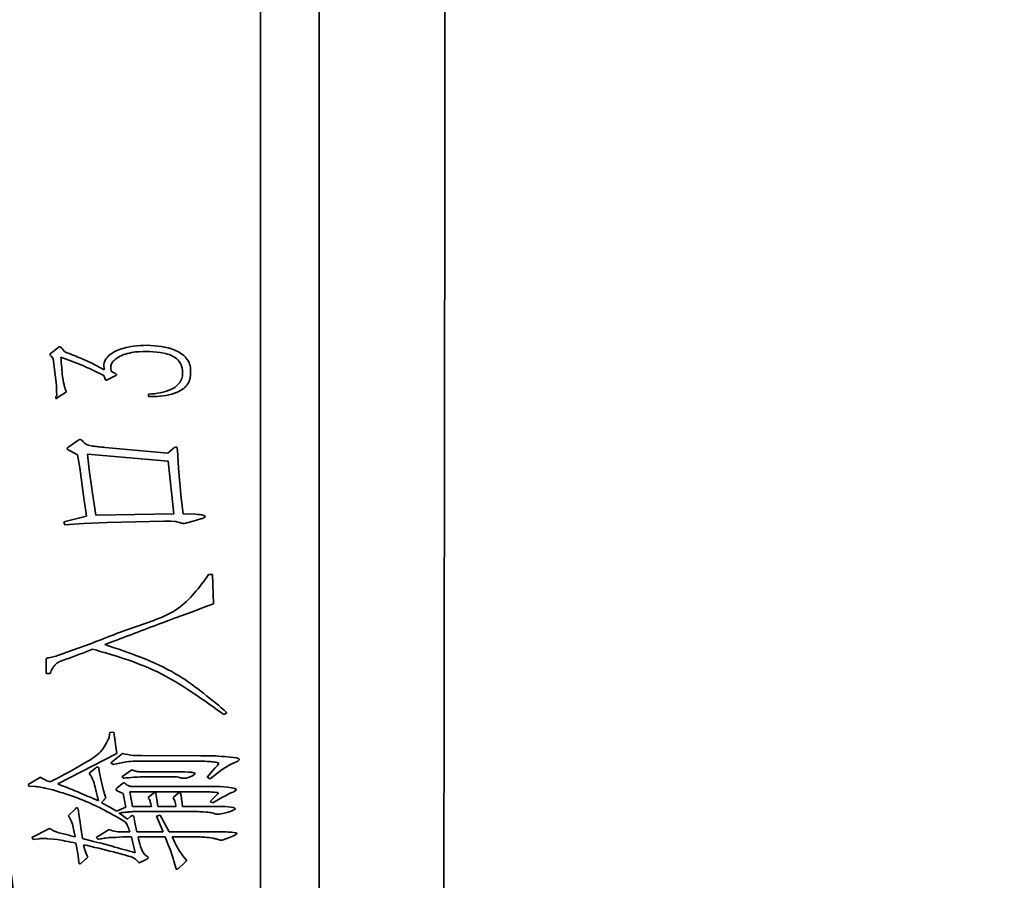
# Model space of a CAD drawing. Header units: millimetres. Extents: x 0 to 297, y 0 to 210.
# Tile 44 of 61: x 250.301 to 251.141, y 125.936 to 126.67. Entities that reach past the tile are written whole.
import ezdxf

# ---------------------------------------------------------------- set-up
doc = ezdxf.new("R2010")
doc.units = ezdxf.units.MM
doc.layers.add('尺寸线', color=6, linetype='Continuous')
doc.styles.add('SLDTEXTSTYLE1', font='TXT', dxfattribs={"width": 0.7})
doc.dimstyles.new('SLDDIMSTYLE5', dxfattribs={"dimtxt": 3.5, "dimasz": 2, "dimexe": 0, "dimexo": 0.0625, "dimgap": 0.875, "dimtad": 0, "dimtih": 1, "dimtoh": 1, "dimlfac": 20, "dimrnd": 1e-09, "dimzin": 12, "dimdsep": 46, "dimtxsty": 'SLDTEXTSTYLE1', "dimsah": 1, "dimcen": 0, "dimadec": 0, "dimazin": 3, "dimtfac": 1, "dimtmove": 0, "dimatfit": 3, "dimfxl": 1, "dimfrac": 2, "dimtolj": 1, "dimtzin": 12, "dimarcsym": 0})

# ---------------------------------------------------------------- blocks, each defined once
blk = doc.blocks.new('_D_17')
at = {"layer": '尺寸线', "transparency": 16777216}
for p, q in [((250.43901, 167.65042), (251.80134, 170.15232)), ((251.80134, 170.15232), (265.40599, 170.15232)), ((206.44314, 86.85213), (250.43901, 167.65042)), ((206.44314, 86.85213), (205.2476, 84.65653))]:
    blk.add_line(p, q, dxfattribs=at)
for points in [[(250.43901, 167.65042), (251.70283, 169.23953), (251.08806, 169.57428)], [(206.44314, 86.85213), (205.17932, 85.26302), (205.79409, 84.92827)]]:
    blk.add_solid(points, dxfattribs=at)
at = {"layer": '尺寸线', "transparency": 16777216, "char_height": 3.5, "attachment_point": 1, "style": 'SLDTEXTSTYLE1'}
for s, insert in [('%%c', (253.38884, 174.66406)), ('1840', (257.25877, 174.66406))]:
    blk.add_mtext(s, dxfattribs=dict(at, insert=insert))
blk = doc.blocks.new('_D_18')
at = {"layer": '尺寸线', "transparency": 16777216}
for p, q in [((242.91464, 135.68209), (247.88926, 138.57979)), ((247.88926, 138.57979), (259.45711, 138.57979)), ((213.96752, 118.82047), (242.91464, 135.68209)), ((213.96752, 118.82047), (211.80728, 117.56214))]:
    blk.add_line(p, q, dxfattribs=at)
for points in [[(242.91464, 135.68209), (244.81899, 136.38632), (244.46666, 136.99118)], [(213.96752, 118.82047), (212.06316, 118.11624), (212.4155, 117.51137)]]:
    blk.add_solid(points, dxfattribs=at)
at = {"layer": '尺寸线', "transparency": 16777216, "char_height": 3.5, "attachment_point": 1, "style": 'SLDTEXTSTYLE1'}
for s, insert in [('%%c', (249.47676, 143.09153)), ('670', (253.34669, 143.09153))]:
    blk.add_mtext(s, dxfattribs=dict(at, insert=insert))

msp = doc.modelspace()

# ---------------------------------------------------------------- linework, layer by layer
at = {"color": 7, "linetype": 'Continuous', "lineweight": 35}
for p, q in [((250.506348, 125.5012766), (250.506348, 129.0012766)), ((250.329114, 126.3868601), (250.3335468, 126.3903899)), ((250.337405, 126.3890765), (250.3390742, 126.3870516)), ((250.3278005, 126.383166), (250.3263229, 126.3846436)), ((250.3294697, 126.3813327), (250.3278005, 126.383166)), ((250.3322334, 126.3580465), (250.3294697, 126.3813327)), ((250.3518255, 126.3763526), (250.336119, 126.382263)), ((250.3625245, 126.3770914), (250.3730594, 126.3715366)), ((250.3786142, 126.3732058), (250.3789699, 126.3702506)), ((250.337405, 126.3661734), (250.3383354, 126.360646)), ((250.3736067, 126.3643401), (250.3727037, 126.3667481)), ((250.3741813, 126.3628625), (250.3736067, 126.3643401)), ((250.3817336, 126.3661734), (250.3760146, 126.3632182)), ((250.3789699, 126.3702506), (250.3813778, 126.3689645)), ((250.3324249, 126.3521361), (250.3322334, 126.3580465)), ((250.3407434, 126.3527107), (250.3339025, 126.3480863)), ((250.3400045, 126.354544), (250.3407434, 126.3527107)), ((250.4109302, 126.3486336), (250.4109302, 126.3506584)), ((250.4181267, 126.3488251), (250.4109302, 126.3486336)), ((250.3427682, 126.3058647), (250.3505394, 126.3112279)), ((250.3739898, 126.3053175), (250.4273755, 126.30031)), ((250.3503479, 126.2990239), (250.3433155, 126.3027179)), ((250.3521812, 126.2879418), (250.3503479, 126.2990239)), ((250.3588305, 126.2995712), (250.3603081, 126.2861084)), ((250.4277313, 126.2936607), (250.3588305, 126.2995712)), ((250.4273755, 126.30031), (250.4319726, 126.3043871)), ((250.4355024, 126.3032652), (250.4364054, 126.2877502)), ((250.3555195, 126.2642999), (250.3521812, 126.2879418)), ((250.4325472, 126.2485934), (250.4277313, 126.2936607)), ((250.3603081, 126.2861084), (250.3630992, 126.2663248)), ((250.4364054, 126.2877502), (250.4388134, 126.2618919)), ((250.3579275, 126.2465685), (250.3555195, 126.2642999)), ((250.3630992, 126.2663248), (250.3658629, 126.2474988)), ((250.4388134, 126.2618919), (250.440291, 126.2485934)), ((250.3387185, 126.2419441), (250.3579275, 126.2465685)), ((250.3658629, 126.2474988), (250.4325472, 126.2485934)), ((250.440291, 126.2485934), (250.4510174, 126.2482376)), ((250.3394573, 126.2393719), (250.3387185, 126.2419441)), ((250.355328, 126.2404665), (250.3394573, 126.2393719)), ((250.3754674, 126.2413968), (250.355328, 126.2404665)), ((250.4238457, 126.2423272), (250.3754674, 126.2413968)), ((250.4269925, 126.2425187), (250.4238457, 126.2423272)), ((250.4299477, 126.2423272), (250.4269925, 126.2425187)), ((250.4334502, 126.2421356), (250.4299477, 126.2423272)), ((250.4510174, 126.2428744), (250.4447239, 126.2412053)), ((250.4561891, 126.2445436), (250.4510174, 126.2428744)), ((250.4620996, 126.1967673), (250.4654105, 126.1969588)), ((250.4654105, 126.1969588), (250.4663409, 126.1718393)), ((250.3235592, 126.1125431), (250.3235592, 126.1221476)), ((250.3268975, 126.1125431), (250.3235592, 126.1125431)), ((250.4752066, 126.0774633), (250.4729902, 126.0789409)), ((250.4776145, 126.0787494), (250.4752066, 126.0774633)), ((250.4753981, 126.0811574), (250.4776145, 126.0787494)), ((250.3774923, 126.0605528), (250.3778753, 126.0621946)), ((250.3778753, 126.0621946), (250.3811863, 126.0623861)), ((250.3811863, 126.0623861), (250.38395, 126.0441075)), ((250.3771365, 126.0575976), (250.3774923, 126.0605528)), ((250.3787783, 126.0361721), (250.3887659, 126.044299)), ((250.38395, 126.0441075), (250.3333553, 126.0182492)), ((250.380639, 126.0346945), (250.3787783, 126.0361721)), ((250.4052113, 126.0424383), (250.4556145, 126.0422468)), ((250.4574752, 126.0376497), (250.4068531, 126.0376497)), ((250.4556145, 126.0422468), (250.4656021, 126.0422468)), ((250.4850026, 126.0367194), (250.4820474, 126.0354333)), ((250.3603081, 126.0273064), (250.3654798, 126.0315477)), ((250.368435, 126.0311646), (250.3691738, 126.0263761)), ((250.3882187, 126.0243512), (250.3965097, 126.0302616)), ((250.4131466, 126.0285925), (250.4414129, 126.0285925)), ((250.4414129, 126.0285925), (250.4445323, 126.0282094)), ((250.4445323, 126.0282094), (250.4471318, 126.0282094)), ((250.4607861, 126.0239681), (250.4674354, 126.0315477)), ((250.4726071, 126.029687), (250.4633856, 126.022682)), ((250.4753981, 126.0315477), (250.4726071, 126.029687)), ((250.4779703, 126.0332169), (250.4753981, 126.0315477)), ((250.4796394, 126.0341199), (250.4779703, 126.0332169)), ((250.4820474, 126.0354333), (250.4796394, 126.0341199)), ((250.3080442, 126.0177019), (250.3187706, 126.0239681)), ((250.3691738, 126.0263761), (250.3701042, 126.0222989)), ((250.3701042, 126.0222989), (250.3723206, 126.0126944)), ((250.3896963, 126.0230377), (250.3882187, 126.0243512)), ((250.430878, 126.0243512), (250.409261, 126.0243512)), ((250.4447239, 126.0237765), (250.4432463, 126.0230377)), ((250.446393, 126.0243512), (250.4447239, 126.0237765)), ((250.4484179, 126.0252542), (250.446393, 126.0243512)), ((250.4495398, 126.025993), (250.4484179, 126.0252542)), ((250.4633856, 126.022682), (250.4607861, 126.0239681)), ((250.3091661, 126.0160327), (250.3080442, 126.0177019)), ((250.3124771, 126.0162243), (250.3091661, 126.0160327)), ((250.3292781, 126.0130775), (250.3237508, 126.0143636)), ((250.3673405, 126.0069755), (250.3653156, 126.0154855)), ((250.3723206, 126.0126944), (250.3734425, 126.0090004)), ((250.3837858, 126.0145551), (250.3887659, 126.0186049)), ((250.3893132, 126.0101223), (250.3841415, 126.0123387)), ((250.3950321, 126.0115999), (250.3972486, 125.9990401)), ((250.4578309, 126.0114083), (250.3950321, 126.0115999)), ((250.3957709, 126.0160327), (250.4547115, 126.0160327)), ((250.4820474, 126.0108611), (250.479831, 126.0099307)), ((250.3680793, 126.0036645), (250.3673405, 126.0069755)), ((250.3725121, 126.0042118), (250.3706514, 126.0023511)), ((250.3734425, 126.0090004), (250.3743455, 126.0062367)), ((250.3915296, 125.9984929), (250.3893132, 126.0101223)), ((250.4105471, 126.0066198), (250.41498, 126.010478)), ((250.4171964, 126.0099307), (250.4179352, 126.0049506)), ((250.4179352, 126.0049506), (250.4188656, 125.9990401)), ((250.4318084, 126.0066198), (250.4362412, 126.0103138)), ((250.4386219, 126.0084531), (250.4399353, 125.9990401)), ((250.4633856, 126.0032814), (250.468913, 126.0086446)), ((250.4656021, 126.0019954), (250.4633856, 126.0032814)), ((250.4740847, 126.0069755), (250.4656021, 126.0019954)), ((250.4764927, 126.0080974), (250.4740847, 126.0069755)), ((250.4779703, 126.0090004), (250.4764927, 126.0080974)), ((250.479831, 126.0099307), (250.4779703, 126.0090004)), ((250.3424125, 125.9911048), (250.3484872, 125.9970152)), ((250.3510867, 125.994963), (250.3514424, 125.9920078)), ((250.3834027, 125.994963), (250.3915296, 125.9984929)), ((250.3933903, 125.9942242), (250.3907908, 125.99406)), ((250.3972486, 125.9990401), (250.4133382, 125.9990401)), ((250.4478706, 125.9946073), (250.4000396, 125.9946073)), ((250.4133382, 125.9990401), (250.4127635, 126.0012565)), ((250.4188656, 125.9990401), (250.434189, 125.9990401)), ((250.4399353, 125.9990401), (250.4644802, 125.9990401)), ((250.4600473, 125.99406), (250.4570921, 125.9944157)), ((250.4644802, 125.9990401), (250.4722513, 125.9988486)), ((250.4722513, 125.9988486), (250.4763011, 125.9988486)), ((250.4763011, 125.9988486), (250.4787091, 125.998657)), ((250.4789006, 125.99406), (250.4764927, 125.9934854)), ((250.4787091, 125.998657), (250.4813086, 125.9984929)), ((250.480734, 125.9947988), (250.4789006, 125.99406)), ((250.4829504, 125.9957018), (250.480734, 125.9947988)), ((250.4813086, 125.9984929), (250.4827862, 125.9981098)), ((250.3514424, 125.9920078), (250.3521812, 125.9874107)), ((250.3521812, 125.9874107), (250.3534947, 125.9790923)), ((250.3874799, 125.9936769), (250.3856192, 125.9933212)), ((250.3856192, 125.9933212), (250.387644, 125.9920078)), ((250.3911739, 125.98555), (250.3874799, 125.987958)), ((250.387644, 125.9920078), (250.3909824, 125.9896271)), ((250.3909824, 125.9896271), (250.3930072, 125.9881495)), ((250.3930072, 125.9881495), (250.3956068, 125.990366)), ((250.3981789, 125.990366), (250.3991093, 125.9853585)), ((250.4175795, 125.9907217), (250.4208904, 125.9914605)), ((250.4232984, 125.9772316), (250.4175795, 125.9907217)), ((250.4208904, 125.9914605), (250.4284701, 125.9772316)), ((250.4742762, 125.9929381), (250.4715125, 125.9923908)), ((250.4764927, 125.9934854), (250.4742762, 125.9929381)), ((250.3113825, 125.9726345), (250.3263229, 125.9801868)), ((250.3481314, 125.9731818), (250.3466538, 125.9809256)), ((250.3534947, 125.9790923), (250.3545892, 125.9717042)), ((250.3660544, 125.9726345), (250.3771365, 125.979448)), ((250.3885744, 125.9772316), (250.3950321, 125.9772316)), ((250.3991093, 125.9853585), (250.3996565, 125.9824032)), ((250.3996565, 125.9824032), (250.4009426, 125.9772316)), ((250.4009426, 125.9772316), (250.4232984, 125.9772316)), ((250.4284701, 125.9772316), (250.4722513, 125.9772316)), ((250.3128602, 125.9707738), (250.3113825, 125.9726345)), ((250.3176487, 125.9715126), (250.3128602, 125.9707738)), ((250.3298528, 125.9709654), (250.3246811, 125.9715126)), ((250.332808, 125.9707738), (250.3298528, 125.9709654)), ((250.367532, 125.9709654), (250.3660544, 125.9726345)), ((250.383047, 125.9726345), (250.3771365, 125.972443)), ((250.3885744, 125.9729903), (250.383047, 125.9726345)), ((250.3963456, 125.9729903), (250.3885744, 125.9729903)), ((250.3972486, 125.9691047), (250.3963456, 125.9729903)), ((250.3981789, 125.9646718), (250.3972486, 125.9691047)), ((250.4249676, 125.9729903), (250.401873, 125.9729903)), ((250.4277313, 125.966341), (250.4249676, 125.9729903)), ((250.430878, 125.9729903), (250.433286, 125.9682017)), ((250.4552587, 125.9729903), (250.430878, 125.9729903)), ((250.4659578, 125.9718957), (250.4639329, 125.9722515)), ((250.4768757, 125.9713211), (250.4744678, 125.9704181)), ((250.4799952, 125.9726345), (250.4768757, 125.9713211)), ((250.4813086, 125.9729903), (250.4799952, 125.9726345)), ((250.4838807, 125.9742763), (250.4813086, 125.9729903)), ((250.3505394, 125.9587614), (250.3488703, 125.9678186)), ((250.3555195, 125.966341), (250.3566141, 125.9619081)), ((250.3566141, 125.9619081), (250.357736, 125.9587614)), ((250.399465, 125.9595002), (250.3981789, 125.9646718)), ((250.4286616, 125.9637688), (250.4277313, 125.966341)), ((250.4297561, 125.9608136), (250.4286616, 125.9637688)), ((250.430495, 125.9587614), (250.4297561, 125.9608136)), ((250.433286, 125.9682017), (250.4347636, 125.9654106)), ((250.4347636, 125.9654106), (250.4373358, 125.9609778)), ((250.4373358, 125.9609778), (250.4391965, 125.9582141)), ((250.3510867, 125.95452), (250.3505394, 125.9587614)), ((250.3514424, 125.9510175), (250.3510867, 125.95452)), ((250.3566141, 125.9534255), (250.3534947, 125.9506345)), ((250.357736, 125.9587614), (250.3582832, 125.9574753)), ((250.3582832, 125.9574753), (250.359022, 125.9558061)), ((250.4094526, 125.9541643), (250.4048282, 125.9517564)), ((250.4318084, 125.95452), (250.430495, 125.9587614)), ((250.4325472, 125.9523036), (250.4318084, 125.95452)), ((250.4343805, 125.9458459), (250.4325472, 125.9523036)), ((250.4391965, 125.9582141), (250.4400995, 125.9567365)), ((250.4400995, 125.9567365), (250.4414129, 125.9550673)), ((250.4414129, 125.9550673), (250.4434378, 125.9528509)), ((250.4434378, 125.9528509), (250.4414129, 125.9510175)), ((250.4414129, 125.9510175), (250.4364054, 125.9462016))]:
    msp.add_line(p, q, dxfattribs=at)
for points, knots in [([(250.556348, 125.5829201), (250.556348, 126.1388872), (250.556348, 127.251157), (250.556348, 128.3634269), (250.556348, 128.9197296)], [0, 0, 0, 0, 0.49984918, 1, 1, 1, 1]), ([(250.662262, 128.922022), (250.6623808, 128.8553724), (250.6629747, 128.5221214), (250.6639344, 127.79867), (250.6641185, 126.7513327), (250.662881, 125.9709067), (250.6622622, 125.5806264)], [0, 0, 0, 0, 0.05984937, 0.29924936, 0.64956429, 1, 1, 1, 1]), ([(250.3335468, 126.3903899), (250.3338821, 126.3906457), (250.3343047, 126.3909682), (250.3348922, 126.3912018), (250.335212, 126.3912485), (250.3355157, 126.3911447), (250.3363771, 126.3905556), (250.3369218, 126.3897718), (250.337405, 126.3890765)], [0, 0, 0, 0, 0.25024206, 0.31539878, 0.37743199, 0.43883813, 0.50216109, 1, 1, 1, 1]), ([(250.3730594, 126.3715366), (250.3728405, 126.3735656), (250.3724034, 126.3776174), (250.3769725, 126.3846592), (250.3896365, 126.391406), (250.4016391, 126.3921261), (250.4096441, 126.3926064)], [0, 0, 0, 0, 0.12517696, 0.24996694, 0.49977146, 1, 1, 1, 1]), ([(250.4096441, 126.3926064), (250.4177085, 126.39201), (250.429786, 126.391117), (250.4421718, 126.3835636), (250.4464291, 126.3765042), (250.446642, 126.3724665), (250.4467488, 126.3704421)], [0, 0, 0, 0, 0.50051884, 0.74959498, 0.87445345, 1, 1, 1, 1]), ([(250.3263229, 126.3846436), (250.3268386, 126.3850641), (250.3277594, 126.3858149), (250.3287001, 126.3865407), (250.329114, 126.3868601)], [0, 0, 0, 0, 0.55999163, 1, 1, 1, 1]), ([(250.336119, 126.382263), (250.3363421, 126.3792582), (250.3367407, 126.3738926), (250.337202, 126.368532), (250.337405, 126.3661734)], [0, 0, 0, 0, 0.56001136, 1, 1, 1, 1]), ([(250.3390742, 126.3870516), (250.3435027, 126.3853106), (250.3514099, 126.3822021), (250.3591287, 126.3786528), (250.3625245, 126.3770914)], [0, 0, 0, 0, 0.5600613, 1, 1, 1, 1]), ([(250.3996565, 126.3868601), (250.3951364, 126.3860333), (250.3883593, 126.3847937), (250.3818552, 126.3802039), (250.3787901, 126.3766557), (250.3786726, 126.3743512), (250.3786142, 126.3732058)], [0, 0, 0, 0, 0.50084087, 0.75092312, 0.8761944, 1, 1, 1, 1]), ([(250.4399353, 126.370059), (250.4396555, 126.3720898), (250.4390962, 126.3761488), (250.4339004, 126.3828157), (250.4198904, 126.3875629), (250.4077561, 126.3871414), (250.3996565, 126.3868601)], [0, 0, 0, 0, 0.12508226, 0.25000297, 0.4993758, 1, 1, 1, 1]), ([(250.3727037, 126.3667481), (250.3703652, 126.3678963), (250.3665137, 126.3697875), (250.3611031, 126.3723262), (250.3564829, 126.3743825), (250.353378, 126.3756959), (250.3518255, 126.3763526)], [0, 0, 0, 0, 0.34000458, 0.56000719, 0.77999733, 1, 1, 1, 1]), ([(250.3813778, 126.3689645), (250.3817928, 126.3687377), (250.3824115, 126.3683998), (250.3830867, 126.3679209), (250.383401, 126.3676959), (250.3835372, 126.367574), (250.3835879, 126.3675015), (250.3836032, 126.3674143), (250.3835712, 126.3672688), (250.3834367, 126.3670955), (250.3831601, 126.3669398), (250.3826127, 126.3665981), (250.3821106, 126.3663556), (250.3817336, 126.3661734)], [0, 0, 0, 0, 0.28130889, 0.41933279, 0.49296476, 0.51125708, 0.52811538, 0.54457019, 0.56233548, 0.61552098, 0.66835775, 0.75093193, 1, 1, 1, 1]), ([(250.4109302, 126.3506584), (250.4175196, 126.3513149), (250.4257598, 126.3521359), (250.4342797, 126.357067), (250.4377457, 126.3605879), (250.4398285, 126.3651515), (250.4398997, 126.3684227), (250.4399353, 126.370059)], [0, 0, 0, 0, 0.49979366, 0.62501518, 0.75001025, 0.87495149, 1, 1, 1, 1]), ([(250.4467488, 126.3704421), (250.4467473, 126.3687447), (250.4467445, 126.3653545), (250.4446923, 126.3587691), (250.4352201, 126.3505353), (250.424962, 126.349509), (250.4181267, 126.3488251)], [0, 0, 0, 0, 0.125892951, 0.251443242, 0.501220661, 1, 1, 1, 1]), ([(250.3383354, 126.360646), (250.3386366, 126.3595043), (250.3391747, 126.3574652), (250.339751, 126.3554367), (250.3400045, 126.354544)], [0, 0, 0, 0, 0.55994436, 1, 1, 1, 1]), ([(250.3760146, 126.3632182), (250.3756944, 126.3630082), (250.3751236, 126.3626339), (250.3744688, 126.3627927), (250.3741813, 126.3628625)], [0, 0, 0, 0, 0.561038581, 1, 1, 1, 1]), ([(250.3339025, 126.3480863), (250.3333906, 126.3477222), (250.3328307, 126.3473239), (250.3321133, 126.3471154), (250.3319349, 126.34714), (250.331778, 126.3472303), (250.3316728, 126.3474563), (250.3317145, 126.3477703), (250.3320535, 126.3486313), (250.3327579, 126.3500315), (250.3325365, 126.3514306), (250.3324249, 126.3521361)], [0, 0, 0, 0, 0.2502806, 0.27372587, 0.29752698, 0.32098045, 0.34335876, 0.39354073, 0.44276394, 0.71903474, 1, 1, 1, 1]), ([(250.3433155, 126.3027179), (250.3429391, 126.3029361), (250.3424141, 126.3032402), (250.3417885, 126.303681), (250.3414786, 126.3039506), (250.3413995, 126.3042086), (250.3413971, 126.3044023), (250.3415675, 126.3047223), (250.3420761, 126.3051822), (250.342496, 126.3055963), (250.3427682, 126.3058647)], [0, 0, 0, 0, 0.27874123, 0.38868909, 0.49800475, 0.52958309, 0.55967302, 0.62034243, 0.75390252, 1, 1, 1, 1]), ([(250.3505394, 126.3112279), (250.3511293, 126.3115545), (250.3519498, 126.3120088), (250.3531598, 126.3119451), (250.3536198, 126.3117044), (250.3538504, 126.3115837)], [0, 0, 0, 0, 0.56053358, 0.77968078, 1, 1, 1, 1]), ([(250.3538504, 126.3115837), (250.3546131, 126.3105823), (250.3561333, 126.3085866), (250.3599733, 126.3068294), (250.3644, 126.306322), (250.3691837, 126.3057335), (250.3723877, 126.3054561), (250.3739898, 126.3053175)], [0, 0, 0, 0, 0.17019606, 0.33921771, 0.55934662, 0.77967213, 1, 1, 1, 1]), ([(250.4319726, 126.3043871), (250.432375, 126.3047195), (250.4329361, 126.305183), (250.4337733, 126.3055936), (250.4343143, 126.3056675), (250.4347373, 126.3055229), (250.4350948, 126.3052044), (250.4353714, 126.3044125), (250.4354501, 126.3037234), (250.4355024, 126.3032652)], [0, 0, 0, 0, 0.279734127, 0.39004856, 0.499648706, 0.562685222, 0.625041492, 0.750636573, 1, 1, 1, 1]), ([(250.3110025, 125.8165535), (250.2997807, 125.8975448), (250.2773299, 126.0595793), (250.2548792, 126.2216141), (250.2436502, 126.3026574)], [0, 0, 0, 0, 0.49984046, 1, 1, 1, 1]), ([(250.4510174, 126.2482376), (250.453277, 126.2480802), (250.4559158, 126.2478963), (250.4587978, 126.2471603), (250.4591588, 126.2466857), (250.4592595, 126.246401), (250.4591728, 126.2461069), (250.4583061, 126.2452235), (250.4571986, 126.2448678), (250.4561891, 126.2445436)], [0, 0, 0, 0, 0.56124472, 0.65540395, 0.6798784, 0.70362871, 0.72577086, 0.75004826, 1, 1, 1, 1]), ([(250.4371442, 126.2413968), (250.4364647, 126.2415853), (250.4352509, 126.2419221), (250.4340005, 126.2420704), (250.4334502, 126.2421356)], [0, 0, 0, 0, 0.55985043, 1, 1, 1, 1]), ([(250.4447239, 126.2412053), (250.4432896, 126.2407747), (250.4407196, 126.2400032), (250.43824, 126.2409697), (250.4371442, 126.2413968)], [0, 0, 0, 0, 0.55809457, 1, 1, 1, 1]), ([(250.3235592, 126.1221476), (250.3235318, 126.1230066), (250.3235004, 126.1239896), (250.3237165, 126.1249903), (250.3237629, 126.1252024), (250.3238937, 126.1253871), (250.3241806, 126.1254072), (250.3247712, 126.1256413), (250.3270012, 126.1259877), (250.332377, 126.1273254), (250.3435861, 126.1316045), (250.3662704, 126.139337), (250.3974648, 126.1525252), (250.437953, 126.1638107), (250.454184, 126.1859637), (250.4620996, 126.1967673)], [0, 0, 0, 0, 0.01576167, 0.01803602, 0.0189445, 0.01976183, 0.02202035, 0.02375906, 0.03164773, 0.06326998, 0.12652615, 0.25305821, 0.50612023, 0.75914442, 1, 1, 1, 1]), ([(250.4663409, 126.1718393), (250.4558057, 126.1679718), (250.4384537, 126.1616017), (250.4143587, 126.1525302), (250.3939662, 126.1448664), (250.3803932, 126.139699), (250.3736067, 126.1371153)], [0, 0, 0, 0, 0.33999942, 0.55999969, 0.7800001, 1, 1, 1, 1]), ([(250.3736067, 126.1371153), (250.3945759, 126.1300768), (250.4319805, 126.1175216), (250.4621443, 126.092258), (250.4753981, 126.0811574)], [0, 0, 0, 0, 0.56060449, 1, 1, 1, 1]), ([(250.3630992, 126.1332297), (250.3557046, 126.1302707), (250.3454065, 126.1261499), (250.3309563, 126.1214502), (250.3282365, 126.1154815), (250.3268975, 126.1125431)], [0, 0, 0, 0, 0.5638781, 0.78529815, 1, 1, 1, 1]), ([(250.4729902, 126.0789409), (250.4541389, 126.0924702), (250.4204209, 126.1166689), (250.3806393, 126.1281622), (250.3630992, 126.1332297)], [0, 0, 0, 0, 0.55908822, 1, 1, 1, 1]), ([(250.3270617, 126.0199183), (250.3375837, 126.0254692), (250.3522317, 126.0331967), (250.3708529, 126.044763), (250.3750501, 126.0533359), (250.3771365, 126.0575976)], [0, 0, 0, 0, 0.56187549, 0.7822085, 1, 1, 1, 1]), ([(250.3887659, 126.044299), (250.3917818, 126.0435388), (250.3971877, 126.0421761), (250.4027515, 126.0423579), (250.4052113, 126.0424383)], [0, 0, 0, 0, 0.55788322, 1, 1, 1, 1]), ([(250.4068531, 126.0376497), (250.4018869, 126.0376882), (250.3930193, 126.037757), (250.3844217, 126.0356302), (250.380639, 126.0346945)], [0, 0, 0, 0, 0.56003679, 1, 1, 1, 1]), ([(250.4709653, 126.0359806), (250.4697528, 126.0363252), (250.4673055, 126.0370209), (250.4627521, 126.0373009), (250.4594757, 126.0375175), (250.4574752, 126.0376497)], [0, 0, 0, 0, 0.276578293, 0.558270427, 1, 1, 1, 1]), ([(250.4656021, 126.0422468), (250.4723702, 126.0418477), (250.4797043, 126.0414153), (250.4873203, 126.0401224), (250.4880268, 126.0395944), (250.4881923, 126.0393087), (250.4882381, 126.0391562), (250.4882265, 126.0389991), (250.4880157, 126.0385299), (250.4873915, 126.0380136), (250.4863249, 126.0373107), (250.4855196, 126.0369505), (250.4850026, 126.0367194)], [0, 0, 0, 0, 0.74882769, 0.81145056, 0.83575896, 0.84183074, 0.84751328, 0.85298666, 0.85871585, 0.90349792, 0.93806012, 1, 1, 1, 1]), ([(250.4674354, 126.0315477), (250.468187, 126.0323068), (250.4695251, 126.0336582), (250.4705264, 126.0352728), (250.4709653, 126.0359806)], [0, 0, 0, 0, 0.561666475, 1, 1, 1, 1]), ([(250.3654798, 126.0315477), (250.365748, 126.0317745), (250.366282, 126.0322262), (250.3669946, 126.032634), (250.3675271, 126.0326765), (250.3678737, 126.0325575), (250.3682969, 126.0320552), (250.36838, 126.0315191), (250.368435, 126.0311646)], [0, 0, 0, 0, 0.2500308, 0.4977947, 0.56083861, 0.62218228, 0.75017452, 1, 1, 1, 1]), ([(250.3965097, 126.0302616), (250.3983175, 126.0295975), (250.401303, 126.0285008), (250.4057225, 126.0286884), (250.4094285, 126.0285648), (250.4119072, 126.0285833), (250.4131466, 126.0285925)], [0, 0, 0, 0, 0.33843851, 0.55891533, 0.77945637, 1, 1, 1, 1]), ([(250.4471318, 126.0282094), (250.44814, 126.0280175), (250.4492322, 126.0278097), (250.4503771, 126.0274301), (250.4505541, 126.0272912), (250.4506603, 126.0271489), (250.4507138, 126.0270307), (250.4507217, 126.0269043), (250.4505757, 126.0265782), (250.4501065, 126.0263105), (250.4497068, 126.0260865), (250.4495398, 126.025993)], [0, 0, 0, 0, 0.56028956, 0.60694777, 0.65507276, 0.68002283, 0.70352418, 0.72506665, 0.74683447, 0.89422457, 1, 1, 1, 1]), ([(250.3187706, 126.0239681), (250.3202314, 126.0230325), (250.3228417, 126.0213607), (250.3257715, 126.0203593), (250.3270617, 126.0199183)], [0, 0, 0, 0, 0.55962369, 1, 1, 1, 1]), ([(250.3653156, 126.0154855), (250.3647066, 126.0178364), (250.3636199, 126.0220321), (250.3613195, 126.0256957), (250.3603081, 126.0273064)], [0, 0, 0, 0, 0.56034078, 1, 1, 1, 1]), ([(250.3887659, 126.0186049), (250.3891449, 126.0188622), (250.389675, 126.0192222), (250.3904096, 126.0189214), (250.3906638, 126.0187103), (250.3907908, 126.0186049)], [0, 0, 0, 0, 0.556545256, 0.778528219, 1, 1, 1, 1]), ([(250.409261, 126.0243512), (250.4055967, 126.0242841), (250.3990524, 126.0241644), (250.3925554, 126.023382), (250.3896963, 126.0230377)], [0, 0, 0, 0, 0.559936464, 1, 1, 1, 1]), ([(250.4432463, 126.0230377), (250.4421111, 126.0229906), (250.4397881, 126.0228941), (250.4357993, 126.0242887), (250.4327454, 126.0243274), (250.430878, 126.0243512)], [0, 0, 0, 0, 0.2707688, 0.55408149, 1, 1, 1, 1]), ([(250.3237508, 126.0143636), (250.3224868, 126.0146522), (250.3204051, 126.0151276), (250.3174816, 126.0156833), (250.3149818, 126.0159836), (250.3133119, 126.0161441), (250.3124771, 126.0162243)], [0, 0, 0, 0, 0.34001468, 0.56000864, 0.78002744, 1, 1, 1, 1]), ([(250.3874799, 125.987958), (250.3812108, 125.9915186), (250.3708851, 125.9973832), (250.3557789, 126.0041348), (250.3426749, 126.009052), (250.3337432, 126.0117358), (250.3292781, 126.0130775)], [0, 0, 0, 0, 0.33999301, 0.55999785, 0.78003755, 1, 1, 1, 1]), ([(250.3333553, 126.0182492), (250.3399085, 126.0156963), (250.3516112, 126.0111376), (250.3630472, 126.005948), (250.3680793, 126.0036645)], [0, 0, 0, 0, 0.55998325, 1, 1, 1, 1]), ([(250.3841415, 126.0123387), (250.3839169, 126.0124363), (250.3835773, 126.0125839), (250.3832371, 126.0129414), (250.3830845, 126.0133069), (250.3831705, 126.0137097), (250.3834072, 126.014136), (250.383643, 126.0143971), (250.3837858, 126.0145551)], [0, 0, 0, 0, 0.248871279, 0.376107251, 0.499997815, 0.639381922, 0.78167526, 1, 1, 1, 1]), ([(250.3907908, 126.0186049), (250.3916405, 126.017961), (250.3931557, 126.0168128), (250.3949729, 126.0162708), (250.3957709, 126.0160327)], [0, 0, 0, 0, 0.56079381, 1, 1, 1, 1]), ([(250.41498, 126.010478), (250.415429, 126.0106793), (250.4159972, 126.0109339), (250.4167119, 126.0108313), (250.41705, 126.0106604), (250.4171768, 126.0103004), (250.4171896, 126.0100591), (250.4171964, 126.0099307)], [0, 0, 0, 0, 0.49405812, 0.62516748, 0.74649515, 0.86508738, 1, 1, 1, 1]), ([(250.4362412, 126.0103138), (250.4365303, 126.0105137), (250.4369664, 126.0108154), (250.437587, 126.0107391), (250.4378897, 126.0105793), (250.4382514, 126.0102087), (250.4384835, 126.0094491), (250.4385761, 126.0087824), (250.4386219, 126.0084531)], [0, 0, 0, 0, 0.2487492, 0.37523119, 0.43769114, 0.49924527, 0.75261787, 1, 1, 1, 1]), ([(250.4547115, 126.0160327), (250.4637766, 126.0162227), (250.4735981, 126.0164286), (250.48351, 126.0144618), (250.4848148, 126.0142316), (250.485416, 126.0139188), (250.4856575, 126.0136724), (250.485741, 126.0135004), (250.4857455, 126.0133366), (250.4856475, 126.0131603), (250.4854624, 126.0129574), (250.4851682, 126.0126756), (250.4846262, 126.0122397), (250.4835546, 126.0116249), (250.4826368, 126.0111598), (250.4820474, 126.0108611)], [0, 0, 0, 0, 0.74920494, 0.81171958, 0.84272903, 0.85881993, 0.86722773, 0.87097871, 0.87446817, 0.88041209, 0.88713966, 0.89742663, 0.91426687, 0.94494231, 1, 1, 1, 1]), ([(250.4703906, 126.0106695), (250.4689819, 126.0108817), (250.4666574, 126.0112318), (250.4633836, 126.0113918), (250.4606074, 126.0114107), (250.4587564, 126.0114091), (250.4578309, 126.0114083)], [0, 0, 0, 0, 0.33894689, 0.55927081, 0.77964132, 1, 1, 1, 1]), ([(250.3706514, 126.0023511), (250.3730627, 126.0010259), (250.377369, 125.9986592), (250.381559, 125.9960925), (250.3834027, 125.994963)], [0, 0, 0, 0, 0.55994965, 1, 1, 1, 1]), ([(250.3743455, 126.0062367), (250.3740033, 126.0058589), (250.3733921, 126.005184), (250.3727811, 126.0045089), (250.3725121, 126.0042118)], [0, 0, 0, 0, 0.55982684, 1, 1, 1, 1]), ([(250.4127635, 126.0012565), (250.4125314, 126.002337), (250.4121173, 126.0042648), (250.4110266, 126.0059007), (250.4105471, 126.0066198)], [0, 0, 0, 0, 0.56045178, 1, 1, 1, 1]), ([(250.434189, 125.9990401), (250.4339976, 126.0005378), (250.4336556, 126.0032136), (250.4323731, 126.0055785), (250.4318084, 126.0066198)], [0, 0, 0, 0, 0.55970503, 1, 1, 1, 1]), ([(250.468913, 126.0086446), (250.469252, 126.008977), (250.4697263, 126.0094421), (250.4703232, 126.0100963), (250.4703684, 126.0104804), (250.4703906, 126.0106695)], [0, 0, 0, 0, 0.55979661, 0.78330384, 1, 1, 1, 1]), ([(250.3484872, 125.9970152), (250.3487976, 125.997285), (250.3492263, 125.9976575), (250.3498622, 125.9978304), (250.3501714, 125.9977559), (250.3506555, 125.9972774), (250.350855, 125.9962452), (250.3510158, 125.9953551), (250.3510867, 125.994963)], [0, 0, 0, 0, 0.24964461, 0.34473852, 0.39094245, 0.43766387, 0.75228748, 1, 1, 1, 1]), ([(250.3907908, 125.99406), (250.3901725, 125.9939904), (250.3890685, 125.993866), (250.3879653, 125.9937347), (250.3874799, 125.9936769)], [0, 0, 0, 0, 0.56001976, 1, 1, 1, 1]), ([(250.4000396, 125.9946073), (250.3987942, 125.9946037), (250.3965703, 125.9945973), (250.394362, 125.9943382), (250.3933903, 125.9942242)], [0, 0, 0, 0, 0.55997452, 1, 1, 1, 1]), ([(250.4570921, 125.9944157), (250.4553716, 125.9944918), (250.4522991, 125.9946277), (250.4492239, 125.9946135), (250.4478706, 125.9946073)], [0, 0, 0, 0, 0.55997021, 1, 1, 1, 1]), ([(250.4715125, 125.9923908), (250.4704314, 125.9923361), (250.468241, 125.9922252), (250.4646193, 125.9938654), (250.4617813, 125.9939862), (250.4600473, 125.99406)], [0, 0, 0, 0, 0.27492358, 0.557008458, 1, 1, 1, 1]), ([(250.4827862, 125.9981098), (250.48317, 125.9980315), (250.4837462, 125.997914), (250.4843619, 125.9975886), (250.4846377, 125.9973041), (250.4847581, 125.9970215), (250.4847026, 125.9967161), (250.4844558, 125.9964012), (250.4838761, 125.9960199), (250.4833199, 125.9958288), (250.4829504, 125.9957018)], [0, 0, 0, 0, 0.2494228, 0.37441268, 0.43737388, 0.5000093, 0.5627806, 0.62515273, 0.75091421, 1, 1, 1, 1]), ([(250.3466538, 125.9809256), (250.3461551, 125.9829511), (250.3452641, 125.9865699), (250.3432842, 125.9897185), (250.3424125, 125.9911048)], [0, 0, 0, 0, 0.55971461, 1, 1, 1, 1]), ([(250.3950321, 125.9772316), (250.3944718, 125.9788633), (250.3934728, 125.9817724), (250.3918753, 125.9843974), (250.3911739, 125.98555)], [0, 0, 0, 0, 0.5609167, 1, 1, 1, 1]), ([(250.3956068, 125.990366), (250.3959488, 125.9905885), (250.3964643, 125.9909239), (250.3972264, 125.9912387), (250.3978195, 125.991178), (250.3981481, 125.9907839), (250.3981684, 125.9905087), (250.3981789, 125.990366)], [0, 0, 0, 0, 0.37370114, 0.56318065, 0.7514471, 0.8711119, 1, 1, 1, 1]), ([(250.3263229, 125.9801868), (250.3286094, 125.9789109), (250.332385, 125.9768041), (250.3382861, 125.97562), (250.3431914, 125.9743485), (250.3464848, 125.9735707), (250.3481314, 125.9731818)], [0, 0, 0, 0, 0.33855265, 0.55903793, 0.7795188, 1, 1, 1, 1]), ([(250.3771365, 125.979448), (250.3792056, 125.9786682), (250.3829012, 125.9772755), (250.3868406, 125.977245), (250.3885744, 125.9772316)], [0, 0, 0, 0, 0.55989348, 1, 1, 1, 1]), ([(250.4722513, 125.9772316), (250.4765401, 125.9772629), (250.4810428, 125.9772957), (250.4855644, 125.9765173), (250.4859052, 125.9763722), (250.4860721, 125.9762163), (250.4861547, 125.9760161), (250.4861775, 125.9758121), (250.4861373, 125.9756121), (250.4859041, 125.9752609), (250.4850648, 125.9748869), (250.4843483, 125.9745175), (250.4838807, 125.9742763)], [0, 0, 0, 0, 0.74676081, 0.78402591, 0.79778222, 0.81089334, 0.8226949, 0.83482965, 0.84634637, 0.85752333, 0.90700554, 1, 1, 1, 1]), ([(250.3246811, 125.9715126), (250.3233686, 125.9715598), (250.3210242, 125.9716439), (250.3186804, 125.9715528), (250.3176487, 125.9715126)], [0, 0, 0, 0, 0.55985227, 1, 1, 1, 1]), ([(250.3488703, 125.9678186), (250.3458736, 125.968379), (250.3405224, 125.9693798), (250.3351652, 125.9703479), (250.332808, 125.9707738)], [0, 0, 0, 0, 0.560002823, 1, 1, 1, 1]), ([(250.3545892, 125.9717042), (250.3629853, 125.9694967), (250.3779782, 125.9655547), (250.3928996, 125.9613501), (250.399465, 125.9595002)], [0, 0, 0, 0, 0.560001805, 1, 1, 1, 1]), ([(250.3771365, 125.972443), (250.3753384, 125.9722021), (250.3721272, 125.9717718), (250.3689362, 125.9712118), (250.367532, 125.9709654)], [0, 0, 0, 0, 0.559968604, 1, 1, 1, 1]), ([(250.401873, 125.9729903), (250.4025946, 125.970354), (250.4040108, 125.9651802), (250.4060437, 125.9588621), (250.4091857, 125.9567936), (250.4101265, 125.9560159), (250.4105185, 125.95555), (250.4106611, 125.9552719), (250.4106554, 125.9550973), (250.4104985, 125.9547707), (250.4100336, 125.9544841), (250.409624, 125.9542587), (250.4094526, 125.9541643)], [0, 0, 0, 0, 0.38004237, 0.74586645, 0.84085432, 0.88834342, 0.91216549, 0.92423192, 0.92973139, 0.93538657, 0.97295866, 1, 1, 1, 1]), ([(250.4639329, 125.9722515), (250.4623156, 125.9724143), (250.4594279, 125.9727051), (250.4565325, 125.9729031), (250.4552587, 125.9729903)], [0, 0, 0, 0, 0.56008214, 1, 1, 1, 1]), ([(250.4683658, 125.9713211), (250.4679211, 125.971447), (250.4671263, 125.9716719), (250.4663151, 125.9718273), (250.4659578, 125.9718957)], [0, 0, 0, 0, 0.55946863, 1, 1, 1, 1]), ([(250.4744678, 125.9704181), (250.4738964, 125.970253), (250.4727415, 125.9699193), (250.4707172, 125.970712), (250.4692579, 125.97109), (250.4683658, 125.9713211)], [0, 0, 0, 0, 0.27564163, 0.55718449, 1, 1, 1, 1]), ([(250.4048282, 125.9517564), (250.4043534, 125.9514637), (250.4037618, 125.951099), (250.4029301, 125.9509941), (250.4024, 125.9511862), (250.4013679, 125.9523119), (250.3990869, 125.9550763), (250.3914354, 125.9573481), (250.3769198, 125.9613693), (250.36408, 125.9643522), (250.3555195, 125.966341)], [0, 0, 0, 0, 0.0313698, 0.03909318, 0.04694495, 0.06249338, 0.12499617, 0.24947211, 0.49961745, 1, 1, 1, 1]), ([(250.359022, 125.9558061), (250.3586292, 125.9553082), (250.3579238, 125.9544143), (250.3570162, 125.9537291), (250.3566141, 125.9534255)], [0, 0, 0, 0, 0.55698983, 1, 1, 1, 1]), ([(250.3534947, 125.9506345), (250.3533192, 125.9504949), (250.3529687, 125.9502161), (250.3523967, 125.9500341), (250.3519511, 125.9501576), (250.3515805, 125.9504478), (250.3514978, 125.950789), (250.3514424, 125.9510175)], [0, 0, 0, 0, 0.24908235, 0.49766774, 0.62530053, 0.7489605, 1, 1, 1, 1]), ([(250.4364054, 125.9462016), (250.4362711, 125.9460246), (250.4360036, 125.9456721), (250.4352109, 125.9453165), (250.4346957, 125.9456449), (250.4343805, 125.9458459)], [0, 0, 0, 0, 0.28144885, 0.56034676, 1, 1, 1, 1])]:
    msp.add_open_spline(points, degree=3, knots=knots, dxfattribs=at)
at = {"layer": '尺寸线'}
msp.add_arc((228.4410759, 127.2512766), 46, 195, 165, dxfattribs=at)

# ---------------------------------------------------------------- dimensions: what is measured, and where the dimension line sits
for p1, p2, picture, middle in [((250.4390113, 167.6504206), (206.4431404, 86.8521326), '_D_17', (259.3974115, 172.6891303)), ((242.9146363, 135.682086), (213.9675154, 118.8204672), '_D_18', (254.4669355, 141.1165974))]:
    dim = msp.add_diameter_dim_2p(p1=p1, p2=p2, dimstyle='SLDDIMSTYLE5', dxfattribs=at)
    dim.commit()
    dim.dimension.update_dxf_attribs({"geometry": picture, "text_midpoint": middle, "dimtype": 163})

doc.saveas('drawing.dxf')
